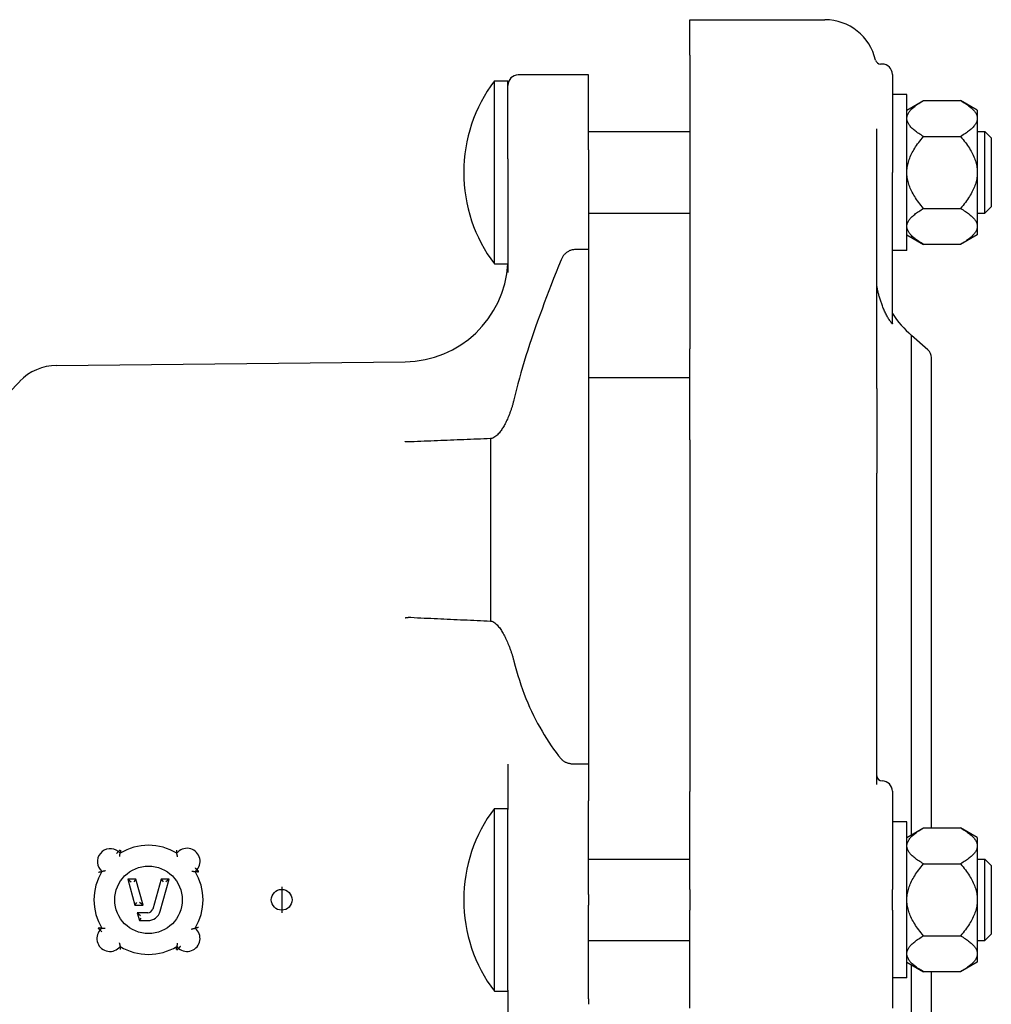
# Model space of a CAD drawing. Header units: millimetres. Extents: x 583 to 4934, y 370 to 1456.
# Tile 3 of 5: x 1589 to 1776, y 839 to 1028. Entities that reach past the tile are written whole.
import ezdxf

# ---------------------------------------------------------------- set-up
doc = ezdxf.new("R2010")
doc.units = ezdxf.units.MM
doc.layers.add('DETAIL', color=2, linetype='Continuous')
doc.layers.add('ORIGIN', color=6, linetype='Continuous')

msp = doc.modelspace()

# ---------------------------------------------------------------- linework, layer by layer
at = {"layer": 'DETAIL'}
for p, q in [((1718.03, 1028.37), (1744.03, 1028.37)), ((1718.03, 1021.54), (1718.03, 1028.37)), ((1718.03, 1021.54), (1718.03, 965.04)), ((1755.03, 1019.84), (1754.75, 1019.84)), ((1698.55, 1017.74), (1685.05, 1017.74)), ((1698.55, 1003.34), (1698.55, 1017.74)), ((1757.03, 1017.84), (1757.03, 998.96)), ((1680.44, 981.38), (1680.44, 1016.58)), ((1680.44, 1016.58), (1683.05, 1016.58)), ((1683.05, 1001.59), (1683.05, 1016.58)), ((1759.83, 1013.98), (1757.03, 1013.98)), ((1759.83, 983.98), (1759.83, 1013.98)), ((1759.83, 1010.98), (1763.03, 1012.83)), ((1763.03, 1012.83), (1770.13, 1012.83)), ((1773.33, 1010.98), (1770.13, 1012.83)), ((1773.33, 1010.98), (1773.33, 1009.58)), ((1773.33, 1009.58), (1773.33, 1009.14)), ((1773.33, 1009.14), (1773.33, 999.42)), ((1698.55, 1006.83), (1718.03, 1006.83)), ((1754.03, 957.37), (1754.03, 1007.4)), ((1773.33, 1006.83), (1774.83, 1006.83)), ((1774.83, 991.13), (1774.83, 1006.83)), ((1776.05, 1005.61), (1774.83, 1006.83)), ((1763.03, 1005.9), (1770.13, 1005.9)), ((1776.05, 1005.61), (1776.05, 992.35)), ((1698.55, 1003.34), (1698.55, 999.39)), ((1683.05, 1001.59), (1683.05, 998.79)), ((1683.05, 998.79), (1683.05, 979.74)), ((1698.55, 999.39), (1698.55, 984.13)), ((1757.03, 969.87), (1757.03, 998.96)), ((1773.33, 999.42), (1773.33, 998.54)), ((1773.33, 998.54), (1773.33, 988.81)), ((1698.55, 991.13), (1718.03, 991.13)), ((1763.03, 992.05), (1770.13, 992.05)), ((1773.33, 991.13), (1774.83, 991.13)), ((1776.05, 992.35), (1774.83, 991.13)), ((1773.33, 988.81), (1773.33, 988.37)), ((1773.33, 988.37), (1773.33, 986.97)), ((1759.83, 986.97), (1763.03, 985.13)), ((1773.33, 986.97), (1770.13, 985.13)), ((1698.53, 984.13), (1695.99, 984.13)), ((1698.53, 984.13), (1698.53, 885.12)), ((1698.53, 984.13), (1698.55, 984.13)), ((1759.83, 983.98), (1757.03, 983.98)), ((1770.13, 985.13), (1763.03, 985.13)), ((1680.44, 981.38), (1683.02, 981.38)), ((1760.72, 871.49), (1760.72, 967.62)), ((1763.86, 964.82), (1760.72, 967.62)), ((1718.03, 947.51), (1718.03, 965.04)), ((1764.53, 872.83), (1764.53, 963.33)), ((1596.22, 961.82), (1663.26, 962.53)), ((1698.53, 959.48), (1710.53, 959.48)), ((1710.53, 959.48), (1718.03, 959.48)), ((1568.7, 937.59), (1589.12, 958.77)), ((1754.03, 957.37), (1754.03, 941.1)), ((1679.7, 947.74), (1679.7, 912.64)), ((1718.03, 947.51), (1718.03, 879.82)), ((1754.03, 881.16), (1754.03, 941.1)), ((1683.05, 885.08), (1683.05, 877.18)), ((1695.99, 885.12), (1698.53, 885.12)), ((1698.55, 885.12), (1698.53, 885.12)), ((1698.55, 885.12), (1698.55, 879.08)), ((1718.03, 860.98), (1718.03, 879.82)), ((1757.03, 879.86), (1757.03, 860.98)), ((1698.55, 879.08), (1698.55, 878.02)), ((1698.55, 859.98), (1698.55, 878.02)), ((1680.44, 841.38), (1680.44, 876.58)), ((1680.44, 876.58), (1683.05, 876.58)), ((1683.05, 877.18), (1683.05, 876.38)), ((1683.05, 841.57), (1683.05, 876.38)), ((1759.83, 873.98), (1757.03, 873.98)), ((1759.83, 843.98), (1759.83, 873.98)), ((1759.83, 870.98), (1763.03, 872.83)), ((1763.03, 872.83), (1770.13, 872.83)), ((1773.33, 870.98), (1770.13, 872.83)), ((1773.33, 870.98), (1773.33, 869.58)), ((1608.44, 867.94), (1608.11, 868.28)), ((1608.11, 868.28), (1608.11, 868.28)), ((1773.33, 869.58), (1773.33, 869.58)), ((1773.33, 869.58), (1773.33, 869.14)), ((1773.33, 869.14), (1773.33, 859.42)), ((1698.55, 866.83), (1718.03, 866.83)), ((1773.33, 866.83), (1774.83, 866.83)), ((1774.83, 851.13), (1774.83, 866.83)), ((1776.05, 865.61), (1774.83, 866.83)), ((1622.87, 864.43), (1623.23, 864.77)), ((1763.03, 865.9), (1770.13, 865.9)), ((1776.05, 865.61), (1776.05, 852.35)), ((1609.9, 862.97), (1610.56, 862.47)), ((1609.9, 862.97), (1611.3, 857.97)), ((1611.46, 862.97), (1609.9, 862.97)), ((1611.46, 862.97), (1611.08, 862.47)), ((1612.86, 857.97), (1611.46, 862.97)), ((1616.34, 862.97), (1614.72, 857.2)), ((1616.16, 856.79), (1617.89, 862.97)), ((1616.34, 862.97), (1616.71, 862.47)), ((1617.89, 862.97), (1616.34, 862.97)), ((1617.89, 862.97), (1617.23, 862.47)), ((1718.03, 860.98), (1718.03, 856.98)), ((1757.03, 856.98), (1757.03, 860.98)), ((1611.3, 857.97), (1611.68, 858.47)), ((1612.86, 857.97), (1612.2, 858.47)), ((1698.55, 859.98), (1698.55, 857.98)), ((1773.33, 859.42), (1773.33, 859.42)), ((1773.33, 859.42), (1773.33, 858.54)), ((1773.33, 858.54), (1773.33, 848.81)), ((1611.3, 857.97), (1612.86, 857.97)), ((1698.55, 839.94), (1698.55, 857.98)), ((1718.03, 838.13), (1718.03, 856.98)), ((1757.03, 856.98), (1757.03, 838.1)), ((1613.75, 856.47), (1611.73, 856.47)), ((1611.73, 856.47), (1612.38, 855.97)), ((1611.73, 856.47), (1612.15, 854.97)), ((1612.15, 854.97), (1612.52, 855.47)), ((1612.15, 854.97), (1613.75, 854.97)), ((1604.93, 853.51), (1604.56, 853.16)), ((1698.55, 851.13), (1718.03, 851.13)), ((1763.03, 852.05), (1770.13, 852.05)), ((1773.33, 851.13), (1774.83, 851.13)), ((1773.33, 851.13), (1774.83, 851.13)), ((1776.05, 852.35), (1774.83, 851.13)), ((1776.05, 852.35), (1774.83, 851.13)), ((1774.83, 851.13), (1774.83, 851.13)), ((1776.05, 852.35), (1776.05, 852.35)), ((1619.36, 850), (1619.7, 849.64)), ((1773.33, 848.81), (1773.33, 848.81)), ((1773.33, 848.81), (1773.33, 848.37)), ((1773.33, 848.37), (1773.33, 846.97)), ((1759.83, 846.97), (1763.03, 845.13)), ((1760.72, 750.33), (1760.72, 846.46)), ((1773.33, 846.97), (1770.13, 845.13)), ((1773.33, 846.97), (1770.13, 845.13)), ((1773.33, 846.97), (1773.33, 846.97)), ((1759.83, 843.98), (1757.03, 843.98)), ((1770.13, 845.13), (1763.03, 845.13)), ((1770.13, 845.13), (1764.53, 845.13)), ((1764.53, 754.63), (1764.53, 845.13)), ((1770.16, 845.14), (1770.13, 845.13)), ((1683.05, 841.57), (1683.05, 840.78)), ((1680.44, 841.38), (1683.05, 841.38)), ((1683.05, 840.78), (1683.05, 832.87)), ((1698.55, 839.94), (1698.55, 838.87))]:
    msp.add_line(p, q, dxfattribs=at)
at = {"layer": 'DETAIL', "flags": 128}
for points in [[(1759.83, 1009.58), (1759.85, 1009.71), (1759.88, 1009.84), (1759.92, 1009.97), (1759.97, 1010.1), (1760.03, 1010.23), (1760.1, 1010.36), (1760.18, 1010.49), (1760.27, 1010.62), (1760.36, 1010.75), (1760.47, 1010.88), (1760.59, 1011.01), (1760.71, 1011.15), (1760.85, 1011.28), (1761, 1011.41), (1761.15, 1011.55), (1761.32, 1011.69), (1761.49, 1011.82), (1761.68, 1011.96), (1761.88, 1012.1), (1762.09, 1012.24), (1762.31, 1012.39), (1762.54, 1012.53), (1762.78, 1012.68), (1763.03, 1012.83)], [(1770.13, 1012.83), (1770.38, 1012.68), (1770.62, 1012.53), (1770.85, 1012.39), (1771.07, 1012.24), (1771.28, 1012.1), (1771.48, 1011.96), (1771.67, 1011.82), (1771.84, 1011.69), (1772.01, 1011.55), (1772.16, 1011.41), (1772.31, 1011.28), (1772.45, 1011.15), (1772.57, 1011.01), (1772.69, 1010.88), (1772.8, 1010.75), (1772.89, 1010.62), (1772.98, 1010.49), (1773.06, 1010.36), (1773.13, 1010.23), (1773.19, 1010.1), (1773.24, 1009.97), (1773.28, 1009.84), (1773.31, 1009.71), (1773.33, 1009.58)], [(1763.03, 1005.9), (1762.78, 1006.05), (1762.54, 1006.2), (1762.31, 1006.34), (1762.09, 1006.48), (1761.88, 1006.63), (1761.68, 1006.77), (1761.49, 1006.91), (1761.32, 1007.04), (1761.15, 1007.18), (1761, 1007.31), (1760.85, 1007.45), (1760.71, 1007.58), (1760.59, 1007.71), (1760.47, 1007.85), (1760.36, 1007.98), (1760.27, 1008.11), (1760.18, 1008.24), (1760.1, 1008.37), (1760.03, 1008.5), (1759.97, 1008.63), (1759.92, 1008.76), (1759.88, 1008.89), (1759.85, 1009.02), (1759.83, 1009.14)], [(1773.33, 1009.14), (1773.31, 1009.02), (1773.28, 1008.89), (1773.24, 1008.76), (1773.19, 1008.63), (1773.13, 1008.5), (1773.06, 1008.37), (1772.98, 1008.24), (1772.89, 1008.11), (1772.8, 1007.98), (1772.69, 1007.85), (1772.57, 1007.71), (1772.45, 1007.58), (1772.31, 1007.45), (1772.16, 1007.31), (1772.01, 1007.18), (1771.84, 1007.04), (1771.67, 1006.91), (1771.48, 1006.77), (1771.28, 1006.63), (1771.07, 1006.48), (1770.85, 1006.34), (1770.62, 1006.2), (1770.38, 1006.05), (1770.13, 1005.9)], [(1759.83, 999.42), (1759.85, 999.67), (1759.88, 999.93), (1759.92, 1000.19), (1759.97, 1000.45), (1760.03, 1000.71), (1760.1, 1000.97), (1760.18, 1001.23), (1760.27, 1001.49), (1760.36, 1001.75), (1760.47, 1002.01), (1760.59, 1002.28), (1760.71, 1002.54), (1760.85, 1002.81), (1761, 1003.08), (1761.15, 1003.35), (1761.32, 1003.62), (1761.49, 1003.89), (1761.68, 1004.17), (1761.88, 1004.45), (1762.09, 1004.73), (1762.31, 1005.02), (1762.54, 1005.31), (1762.78, 1005.6), (1763.03, 1005.9)], [(1770.13, 1005.9), (1770.38, 1005.6), (1770.62, 1005.31), (1770.85, 1005.02), (1771.07, 1004.73), (1771.28, 1004.45), (1771.48, 1004.17), (1771.67, 1003.89), (1771.84, 1003.62), (1772.01, 1003.35), (1772.16, 1003.08), (1772.31, 1002.81), (1772.45, 1002.54), (1772.57, 1002.28), (1772.69, 1002.01), (1772.8, 1001.75), (1772.89, 1001.49), (1772.98, 1001.23), (1773.06, 1000.97), (1773.13, 1000.71), (1773.19, 1000.45), (1773.24, 1000.19), (1773.28, 999.93), (1773.31, 999.67), (1773.33, 999.42)], [(1763.03, 992.05), (1762.78, 992.35), (1762.54, 992.64), (1762.31, 992.93), (1762.09, 993.22), (1761.88, 993.5), (1761.68, 993.78), (1761.49, 994.06), (1761.32, 994.33), (1761.15, 994.61), (1761, 994.88), (1760.85, 995.15), (1760.71, 995.41), (1760.59, 995.68), (1760.47, 995.94), (1760.36, 996.2), (1760.27, 996.46), (1760.18, 996.73), (1760.1, 996.98), (1760.03, 997.24), (1759.97, 997.5), (1759.92, 997.76), (1759.88, 998.02), (1759.85, 998.28), (1759.83, 998.54)], [(1773.33, 998.54), (1773.31, 998.28), (1773.28, 998.02), (1773.24, 997.76), (1773.19, 997.5), (1773.13, 997.24), (1773.06, 996.98), (1772.98, 996.73), (1772.89, 996.46), (1772.8, 996.2), (1772.69, 995.94), (1772.57, 995.68), (1772.45, 995.41), (1772.31, 995.15), (1772.16, 994.88), (1772.01, 994.61), (1771.84, 994.33), (1771.67, 994.06), (1771.48, 993.78), (1771.28, 993.5), (1771.07, 993.22), (1770.85, 992.93), (1770.62, 992.64), (1770.38, 992.35), (1770.13, 992.05)], [(1759.83, 988.81), (1759.85, 988.94), (1759.88, 989.07), (1759.92, 989.2), (1759.97, 989.33), (1760.03, 989.46), (1760.1, 989.58), (1760.18, 989.71), (1760.27, 989.84), (1760.36, 989.98), (1760.47, 990.11), (1760.59, 990.24), (1760.71, 990.37), (1760.85, 990.5), (1761, 990.64), (1761.15, 990.77), (1761.32, 990.91), (1761.49, 991.05), (1761.68, 991.19), (1761.88, 991.33), (1762.09, 991.47), (1762.31, 991.61), (1762.54, 991.76), (1762.78, 991.9), (1763.03, 992.05)], [(1770.13, 992.05), (1770.38, 991.9), (1770.62, 991.76), (1770.85, 991.61), (1771.07, 991.47), (1771.28, 991.33), (1771.48, 991.19), (1771.67, 991.05), (1771.84, 990.91), (1772.01, 990.77), (1772.16, 990.64), (1772.31, 990.5), (1772.45, 990.37), (1772.57, 990.24), (1772.69, 990.11), (1772.8, 989.98), (1772.89, 989.84), (1772.98, 989.71), (1773.06, 989.58), (1773.13, 989.46), (1773.19, 989.33), (1773.24, 989.2), (1773.28, 989.07), (1773.31, 988.94), (1773.33, 988.81)], [(1763.03, 985.13), (1762.78, 985.28), (1762.54, 985.42), (1762.31, 985.57), (1762.09, 985.71), (1761.88, 985.85), (1761.68, 985.99), (1761.49, 986.13), (1761.32, 986.27), (1761.15, 986.4), (1761, 986.54), (1760.85, 986.67), (1760.71, 986.81), (1760.59, 986.94), (1760.47, 987.07), (1760.36, 987.2), (1760.27, 987.33), (1760.18, 987.46), (1760.1, 987.59), (1760.03, 987.72), (1759.97, 987.85), (1759.92, 987.98), (1759.88, 988.11), (1759.85, 988.24), (1759.83, 988.37)], [(1773.33, 988.37), (1773.31, 988.24), (1773.28, 988.11), (1773.24, 987.98), (1773.19, 987.85), (1773.13, 987.72), (1773.06, 987.59), (1772.98, 987.46), (1772.89, 987.33), (1772.8, 987.2), (1772.69, 987.07), (1772.57, 986.94), (1772.45, 986.81), (1772.31, 986.67), (1772.16, 986.54), (1772.01, 986.4), (1771.84, 986.27), (1771.67, 986.13), (1771.48, 985.99), (1771.28, 985.85), (1771.07, 985.71), (1770.85, 985.57), (1770.62, 985.42), (1770.38, 985.28), (1770.13, 985.13)], [(1695.99, 984.13), (1695.84, 984.12), (1695.69, 984.11), (1695.54, 984.09), (1695.39, 984.06), (1695.24, 984.02), (1695.1, 983.97), (1694.96, 983.92), (1694.82, 983.86), (1694.69, 983.79), (1694.57, 983.71), (1694.44, 983.63), (1694.32, 983.55), (1694.21, 983.46), (1694.1, 983.36), (1694, 983.26), (1693.9, 983.15), (1693.8, 983.04), (1693.71, 982.93), (1693.63, 982.81), (1693.55, 982.68), (1693.47, 982.55), (1693.4, 982.42), (1693.33, 982.28), (1693.27, 982.14)], [(1683.05, 982.39), (1683.05, 982.31), (1683.05, 982.23), (1683.05, 982.15), (1683.05, 982.08), (1683.05, 982.01), (1683.04, 981.95), (1683.04, 981.89), (1683.04, 981.83), (1683.04, 981.77), (1683.04, 981.72), (1683.03, 981.68), (1683.03, 981.63), (1683.03, 981.59), (1683.03, 981.55), (1683.03, 981.52), (1683.02, 981.49), (1683.02, 981.46), (1683.02, 981.44), (1683.02, 981.42), (1683.02, 981.4), (1683.02, 981.39), (1683.02, 981.38), (1683.02, 981.38), (1683.02, 981.38)], [(1693.27, 982.14), (1692.79, 980.94), (1692.31, 979.75), (1691.84, 978.56), (1691.38, 977.37), (1690.92, 976.19), (1690.48, 975.01), (1690.04, 973.85), (1689.61, 972.68), (1689.18, 971.53), (1688.77, 970.38), (1688.37, 969.24), (1687.98, 968.11), (1687.6, 966.98), (1687.23, 965.87), (1686.87, 964.76), (1686.52, 963.66), (1686.18, 962.57), (1685.86, 961.49), (1685.55, 960.42), (1685.25, 959.36), (1684.97, 958.31), (1684.7, 957.27), (1684.44, 956.25), (1684.2, 955.23)], [(1755.03, 973.49), (1754.96, 973.67), (1754.9, 973.85), (1754.84, 974.03), (1754.77, 974.22), (1754.71, 974.4), (1754.66, 974.58), (1754.6, 974.77), (1754.54, 974.95), (1754.49, 975.13), (1754.44, 975.31), (1754.4, 975.48), (1754.35, 975.65), (1754.31, 975.81), (1754.27, 975.96), (1754.24, 976.11), (1754.21, 976.25), (1754.18, 976.38), (1754.15, 976.5), (1754.13, 976.62), (1754.1, 976.74), (1754.08, 976.86), (1754.06, 976.96), (1754.04, 977.05), (1754.03, 977.07)], [(1757.03, 969.87), (1757.02, 969.85), (1756.99, 969.86), (1756.93, 969.9), (1756.86, 969.98), (1756.78, 970.08), (1756.69, 970.2), (1756.6, 970.33), (1756.5, 970.48), (1756.4, 970.64), (1756.29, 970.8), (1756.19, 970.97), (1756.09, 971.15), (1755.99, 971.33), (1755.9, 971.51), (1755.8, 971.7), (1755.71, 971.89), (1755.62, 972.08), (1755.53, 972.28), (1755.44, 972.47), (1755.36, 972.67), (1755.27, 972.87), (1755.19, 973.07), (1755.11, 973.28), (1755.03, 973.49)], [(1684.2, 955.23), (1684.16, 955.08), (1684.13, 954.93), (1684.09, 954.78), (1684.05, 954.63), (1684.01, 954.48), (1683.97, 954.34), (1683.93, 954.19), (1683.88, 954.04), (1683.84, 953.89), (1683.79, 953.74), (1683.75, 953.6), (1683.7, 953.45), (1683.65, 953.3), (1683.6, 953.16), (1683.55, 953.01), (1683.5, 952.87), (1683.45, 952.73), (1683.39, 952.58), (1683.34, 952.44), (1683.28, 952.3), (1683.23, 952.16), (1683.17, 952.02), (1683.11, 951.88), (1683.05, 951.74)], [(1683.05, 951.74), (1682.94, 951.5), (1682.84, 951.27), (1682.73, 951.05), (1682.62, 950.83), (1682.51, 950.62), (1682.41, 950.41), (1682.3, 950.22), (1682.19, 950.03), (1682.08, 949.84), (1681.97, 949.67), (1681.86, 949.5), (1681.74, 949.33), (1681.62, 949.16), (1681.48, 948.99), (1681.35, 948.81), (1681.2, 948.65), (1681.05, 948.49), (1680.9, 948.34), (1680.73, 948.2), (1680.56, 948.07), (1680.36, 947.95), (1680.16, 947.85), (1679.93, 947.78), (1679.7, 947.74)], [(1679.7, 947.74), (1679.06, 947.72), (1678.42, 947.69), (1677.78, 947.67), (1677.14, 947.64), (1676.5, 947.62), (1675.87, 947.59), (1675.23, 947.57), (1674.59, 947.54), (1673.95, 947.52), (1673.31, 947.49), (1672.67, 947.46), (1672.03, 947.44), (1671.39, 947.41), (1670.75, 947.39), (1670.12, 947.36), (1669.48, 947.33), (1668.84, 947.31), (1668.2, 947.28), (1667.56, 947.25), (1666.92, 947.23), (1666.28, 947.2), (1665.65, 947.17), (1665.01, 947.15), (1664.37, 947.12)], [(1664.37, 947.12), (1664.32, 947.12), (1664.28, 947.12), (1664.23, 947.12), (1664.18, 947.11), (1664.14, 947.11), (1664.09, 947.11), (1664.04, 947.11), (1664, 947.11), (1663.95, 947.11), (1663.9, 947.11), (1663.86, 947.12), (1663.81, 947.12), (1663.76, 947.12), (1663.72, 947.12), (1663.67, 947.12), (1663.63, 947.13), (1663.58, 947.13), (1663.53, 947.13), (1663.49, 947.14), (1663.44, 947.14), (1663.4, 947.14), (1663.35, 947.15), (1663.31, 947.15), (1663.26, 947.16)], [(1663.26, 913.26), (1663.31, 913.27), (1663.35, 913.28), (1663.4, 913.29), (1663.44, 913.3), (1663.49, 913.3), (1663.53, 913.31), (1663.58, 913.32), (1663.63, 913.32), (1663.67, 913.33), (1663.72, 913.33), (1663.76, 913.34), (1663.81, 913.34), (1663.86, 913.34), (1663.9, 913.35), (1663.95, 913.35), (1664, 913.35), (1664.04, 913.35), (1664.09, 913.35), (1664.14, 913.35), (1664.18, 913.35), (1664.23, 913.35), (1664.28, 913.35), (1664.32, 913.35), (1664.37, 913.35)], [(1664.37, 913.35), (1665.01, 913.32), (1665.65, 913.28), (1666.28, 913.25), (1666.92, 913.22), (1667.56, 913.19), (1668.2, 913.16), (1668.84, 913.13), (1669.48, 913.1), (1670.12, 913.07), (1670.75, 913.04), (1671.39, 913.01), (1672.03, 912.98), (1672.67, 912.95), (1673.31, 912.92), (1673.95, 912.89), (1674.59, 912.87), (1675.23, 912.84), (1675.87, 912.81), (1676.5, 912.78), (1677.14, 912.75), (1677.78, 912.72), (1678.42, 912.69), (1679.06, 912.66), (1679.7, 912.64)], [(1679.7, 912.64), (1679.93, 912.6), (1680.14, 912.52), (1680.33, 912.42), (1680.51, 912.3), (1680.67, 912.18), (1680.82, 912.04), (1680.97, 911.89), (1681.12, 911.73), (1681.26, 911.55), (1681.4, 911.37), (1681.53, 911.19), (1681.66, 911), (1681.79, 910.8), (1681.91, 910.61), (1682.02, 910.41), (1682.14, 910.21), (1682.25, 910), (1682.37, 909.78), (1682.49, 909.56), (1682.6, 909.33), (1682.71, 909.09), (1682.83, 908.84), (1682.94, 908.59), (1683.05, 908.34)], [(1683.05, 908.34), (1683.11, 908.2), (1683.17, 908.05), (1683.23, 907.91), (1683.28, 907.77), (1683.34, 907.63), (1683.39, 907.49), (1683.45, 907.34), (1683.5, 907.2), (1683.55, 907.06), (1683.6, 906.91), (1683.65, 906.77), (1683.7, 906.63), (1683.75, 906.48), (1683.79, 906.34), (1683.84, 906.2), (1683.88, 906.05), (1683.93, 905.91), (1683.97, 905.77), (1684.01, 905.63), (1684.05, 905.48), (1684.09, 905.34), (1684.13, 905.2), (1684.16, 905.06), (1684.2, 904.92)], [(1684.2, 904.92), (1684.44, 903.98), (1684.7, 903.05), (1684.97, 902.13), (1685.25, 901.23), (1685.55, 900.34), (1685.86, 899.46), (1686.18, 898.59), (1686.52, 897.74), (1686.87, 896.9), (1687.23, 896.08), (1687.6, 895.27), (1687.98, 894.48), (1688.37, 893.69), (1688.77, 892.93), (1689.18, 892.18), (1689.61, 891.44), (1690.04, 890.72), (1690.48, 890.01), (1690.92, 889.32), (1691.38, 888.64), (1691.84, 887.98), (1692.31, 887.34), (1692.79, 886.71), (1693.27, 886.09)], [(1693.27, 886.09), (1693.33, 886.03), (1693.39, 885.96), (1693.46, 885.9), (1693.53, 885.84), (1693.61, 885.78), (1693.69, 885.72), (1693.78, 885.66), (1693.87, 885.61), (1693.97, 885.55), (1694.07, 885.5), (1694.18, 885.45), (1694.3, 885.41), (1694.42, 885.36), (1694.54, 885.32), (1694.67, 885.29), (1694.81, 885.25), (1694.94, 885.22), (1695.09, 885.2), (1695.23, 885.17), (1695.38, 885.15), (1695.53, 885.14), (1695.68, 885.13), (1695.84, 885.12), (1695.99, 885.12)], [(1759.83, 869.58), (1759.85, 869.71), (1759.88, 869.84), (1759.92, 869.97), (1759.97, 870.1), (1760.03, 870.23), (1760.1, 870.36), (1760.18, 870.49), (1760.27, 870.62), (1760.36, 870.75), (1760.47, 870.88), (1760.59, 871.01), (1760.71, 871.15), (1760.85, 871.28), (1761, 871.41), (1761.15, 871.55), (1761.32, 871.69), (1761.49, 871.82), (1761.68, 871.96), (1761.88, 872.1), (1762.09, 872.24), (1762.31, 872.39), (1762.54, 872.53), (1762.78, 872.68), (1763.03, 872.83)], [(1770.13, 872.83), (1770.38, 872.68), (1770.62, 872.53), (1770.85, 872.39), (1771.07, 872.24), (1771.28, 872.1), (1771.48, 871.96), (1771.67, 871.82), (1771.84, 871.69), (1772.01, 871.55), (1772.16, 871.41), (1772.31, 871.28), (1772.45, 871.15), (1772.57, 871.01), (1772.69, 870.88), (1772.8, 870.75), (1772.89, 870.62), (1772.98, 870.49), (1773.06, 870.36), (1773.13, 870.23), (1773.19, 870.1), (1773.24, 869.97), (1773.28, 869.84), (1773.31, 869.71), (1773.33, 869.58)], [(1607.78, 867.91), (1607.8, 867.93), (1607.82, 867.95), (1607.84, 867.98), (1607.86, 868), (1607.88, 868.03), (1607.91, 868.05), (1607.93, 868.07), (1607.94, 868.09), (1607.96, 868.11), (1607.98, 868.13), (1608, 868.15), (1608.01, 868.17), (1608.03, 868.19), (1608.04, 868.2), (1608.06, 868.22), (1608.07, 868.23), (1608.08, 868.24), (1608.09, 868.25), (1608.1, 868.26), (1608.1, 868.27), (1608.11, 868.27), (1608.11, 868.28), (1608.11, 868.28), (1608.11, 868.28)], [(1608.11, 868.28), (1608.12, 868.28), (1608.12, 868.28), (1608.12, 868.28), (1608.13, 868.28), (1608.14, 868.29), (1608.15, 868.3), (1608.16, 868.3), (1608.17, 868.31), (1608.18, 868.32), (1608.19, 868.34), (1608.21, 868.35), (1608.22, 868.36), (1608.24, 868.38), (1608.26, 868.4), (1608.27, 868.41), (1608.29, 868.43), (1608.31, 868.45), (1608.33, 868.47), (1608.35, 868.49), (1608.37, 868.51), (1608.39, 868.53), (1608.41, 868.56), (1608.44, 868.58), (1608.46, 868.6)], [(1608.36, 867.29), (1608.36, 867.33), (1608.37, 867.37), (1608.37, 867.41), (1608.38, 867.44), (1608.38, 867.48), (1608.39, 867.52), (1608.39, 867.55), (1608.39, 867.59), (1608.4, 867.62), (1608.4, 867.66), (1608.41, 867.69), (1608.41, 867.72), (1608.41, 867.75), (1608.42, 867.78), (1608.42, 867.81), (1608.42, 867.83), (1608.43, 867.86), (1608.43, 867.88), (1608.43, 867.89), (1608.43, 867.91), (1608.44, 867.92), (1608.44, 867.93), (1608.44, 867.93), (1608.44, 867.94)], [(1608.53, 868.52), (1608.53, 868.49), (1608.52, 868.45), (1608.52, 868.42), (1608.51, 868.38), (1608.51, 868.35), (1608.5, 868.31), (1608.5, 868.28), (1608.49, 868.25), (1608.49, 868.22), (1608.48, 868.19), (1608.48, 868.16), (1608.47, 868.13), (1608.47, 868.1), (1608.46, 868.08), (1608.46, 868.05), (1608.46, 868.03), (1608.45, 868.01), (1608.45, 867.99), (1608.45, 867.98), (1608.45, 867.96), (1608.44, 867.95), (1608.44, 867.94), (1608.44, 867.94), (1608.44, 867.94)], [(1619.27, 868.52), (1619.27, 868.49), (1619.27, 868.45), (1619.28, 868.42), (1619.28, 868.38), (1619.29, 868.35), (1619.29, 868.32), (1619.3, 868.28), (1619.3, 868.25), (1619.31, 868.22), (1619.31, 868.19), (1619.32, 868.16), (1619.32, 868.13), (1619.33, 868.1), (1619.33, 868.08), (1619.33, 868.05), (1619.34, 868.03), (1619.34, 868.01), (1619.35, 867.99), (1619.35, 867.98), (1619.35, 867.96), (1619.35, 867.95), (1619.35, 867.94), (1619.36, 867.94), (1619.36, 867.94)], [(1619.51, 867.24), (1619.5, 867.28), (1619.49, 867.32), (1619.48, 867.36), (1619.47, 867.4), (1619.46, 867.44), (1619.45, 867.48), (1619.44, 867.51), (1619.43, 867.55), (1619.43, 867.59), (1619.42, 867.62), (1619.41, 867.66), (1619.4, 867.69), (1619.4, 867.73), (1619.39, 867.76), (1619.38, 867.79), (1619.38, 867.82), (1619.37, 867.84), (1619.37, 867.87), (1619.37, 867.89), (1619.36, 867.9), (1619.36, 867.92), (1619.36, 867.93), (1619.36, 867.93), (1619.36, 867.94)], [(1763.03, 865.9), (1762.78, 866.05), (1762.54, 866.2), (1762.31, 866.34), (1762.09, 866.48), (1761.88, 866.63), (1761.68, 866.77), (1761.49, 866.91), (1761.32, 867.04), (1761.15, 867.18), (1761, 867.31), (1760.85, 867.45), (1760.71, 867.58), (1760.59, 867.71), (1760.47, 867.85), (1760.36, 867.98), (1760.27, 868.11), (1760.18, 868.24), (1760.1, 868.37), (1760.03, 868.5), (1759.97, 868.63), (1759.92, 868.76), (1759.88, 868.89), (1759.85, 869.02), (1759.83, 869.14)], [(1773.33, 869.14), (1773.31, 869.02), (1773.28, 868.89), (1773.24, 868.76), (1773.19, 868.63), (1773.13, 868.5), (1773.06, 868.37), (1772.98, 868.24), (1772.89, 868.11), (1772.8, 867.98), (1772.69, 867.85), (1772.57, 867.71), (1772.45, 867.58), (1772.31, 867.45), (1772.16, 867.31), (1772.01, 867.18), (1771.84, 867.04), (1771.67, 866.91), (1771.48, 866.77), (1771.28, 866.63), (1771.07, 866.48), (1770.85, 866.34), (1770.62, 866.2), (1770.38, 866.05), (1770.13, 865.9)], [(1604.31, 864.32), (1604.34, 864.32), (1604.38, 864.33), (1604.42, 864.33), (1604.45, 864.34), (1604.49, 864.34), (1604.52, 864.35), (1604.56, 864.35), (1604.59, 864.36), (1604.62, 864.36), (1604.65, 864.37), (1604.69, 864.37), (1604.72, 864.38), (1604.74, 864.38), (1604.77, 864.39), (1604.8, 864.39), (1604.82, 864.4), (1604.84, 864.4), (1604.86, 864.4), (1604.88, 864.41), (1604.9, 864.41), (1604.91, 864.42), (1604.92, 864.42), (1604.92, 864.42), (1604.93, 864.43)], [(1605.61, 864.56), (1605.57, 864.55), (1605.53, 864.54), (1605.49, 864.53), (1605.45, 864.52), (1605.41, 864.52), (1605.38, 864.51), (1605.34, 864.5), (1605.3, 864.49), (1605.27, 864.48), (1605.23, 864.48), (1605.2, 864.47), (1605.16, 864.47), (1605.13, 864.46), (1605.1, 864.45), (1605.07, 864.45), (1605.04, 864.44), (1605.02, 864.44), (1605, 864.44), (1604.98, 864.43), (1604.96, 864.43), (1604.95, 864.43), (1604.94, 864.43), (1604.93, 864.43), (1604.93, 864.43)], [(1622.23, 864.5), (1622.26, 864.5), (1622.3, 864.49), (1622.34, 864.49), (1622.38, 864.49), (1622.41, 864.48), (1622.45, 864.48), (1622.48, 864.47), (1622.52, 864.47), (1622.55, 864.47), (1622.59, 864.46), (1622.62, 864.46), (1622.65, 864.45), (1622.68, 864.45), (1622.71, 864.45), (1622.74, 864.44), (1622.76, 864.44), (1622.79, 864.44), (1622.81, 864.43), (1622.82, 864.43), (1622.84, 864.43), (1622.85, 864.43), (1622.86, 864.43), (1622.87, 864.43), (1622.87, 864.43)], [(1622.86, 865.12), (1622.89, 865.09), (1622.91, 865.07), (1622.93, 865.05), (1622.96, 865.03), (1622.98, 865.01), (1623, 864.99), (1623.02, 864.96), (1623.05, 864.94), (1623.07, 864.93), (1623.08, 864.91), (1623.1, 864.89), (1623.12, 864.87), (1623.14, 864.86), (1623.15, 864.84), (1623.17, 864.83), (1623.18, 864.82), (1623.19, 864.81), (1623.2, 864.8), (1623.21, 864.79), (1623.22, 864.79), (1623.22, 864.78), (1623.22, 864.78), (1623.23, 864.77), (1623.23, 864.77)], [(1623.5, 864.31), (1623.47, 864.32), (1623.43, 864.32), (1623.39, 864.33), (1623.36, 864.33), (1623.32, 864.34), (1623.28, 864.35), (1623.25, 864.35), (1623.21, 864.36), (1623.18, 864.36), (1623.15, 864.37), (1623.12, 864.37), (1623.09, 864.38), (1623.06, 864.38), (1623.03, 864.39), (1623, 864.39), (1622.98, 864.4), (1622.95, 864.4), (1622.93, 864.41), (1622.91, 864.41), (1622.9, 864.41), (1622.89, 864.42), (1622.88, 864.42), (1622.87, 864.42), (1622.87, 864.43)], [(1623.6, 864.4), (1623.57, 864.43), (1623.55, 864.45), (1623.52, 864.47), (1623.5, 864.5), (1623.48, 864.52), (1623.45, 864.54), (1623.43, 864.56), (1623.41, 864.58), (1623.39, 864.6), (1623.37, 864.62), (1623.35, 864.64), (1623.33, 864.66), (1623.32, 864.68), (1623.3, 864.69), (1623.29, 864.71), (1623.27, 864.72), (1623.26, 864.73), (1623.25, 864.74), (1623.24, 864.75), (1623.24, 864.76), (1623.23, 864.76), (1623.23, 864.77), (1623.23, 864.77), (1623.23, 864.77)], [(1759.83, 859.42), (1759.85, 859.67), (1759.88, 859.93), (1759.92, 860.19), (1759.97, 860.45), (1760.03, 860.71), (1760.1, 860.97), (1760.18, 861.23), (1760.27, 861.49), (1760.36, 861.75), (1760.47, 862.01), (1760.59, 862.28), (1760.71, 862.54), (1760.85, 862.81), (1761, 863.08), (1761.15, 863.35), (1761.32, 863.62), (1761.49, 863.89), (1761.68, 864.17), (1761.88, 864.45), (1762.09, 864.73), (1762.31, 865.02), (1762.54, 865.31), (1762.78, 865.6), (1763.03, 865.9)], [(1770.13, 865.9), (1770.38, 865.6), (1770.62, 865.31), (1770.85, 865.02), (1771.07, 864.73), (1771.28, 864.45), (1771.48, 864.17), (1771.67, 863.89), (1771.84, 863.62), (1772.01, 863.35), (1772.16, 863.08), (1772.31, 862.81), (1772.45, 862.54), (1772.57, 862.28), (1772.69, 862.01), (1772.8, 861.75), (1772.89, 861.49), (1772.98, 861.23), (1773.06, 860.97), (1773.13, 860.71), (1773.19, 860.45), (1773.24, 860.19), (1773.28, 859.93), (1773.31, 859.67), (1773.33, 859.42)], [(1763.03, 852.05), (1762.78, 852.35), (1762.54, 852.64), (1762.31, 852.93), (1762.09, 853.22), (1761.88, 853.5), (1761.68, 853.78), (1761.49, 854.06), (1761.32, 854.33), (1761.15, 854.61), (1761, 854.88), (1760.85, 855.15), (1760.71, 855.41), (1760.59, 855.68), (1760.47, 855.94), (1760.36, 856.2), (1760.27, 856.46), (1760.18, 856.73), (1760.1, 856.98), (1760.03, 857.24), (1759.97, 857.5), (1759.92, 857.76), (1759.88, 858.02), (1759.85, 858.28), (1759.83, 858.54)], [(1773.33, 858.54), (1773.31, 858.28), (1773.28, 858.02), (1773.24, 857.76), (1773.19, 857.5), (1773.13, 857.24), (1773.06, 856.98), (1772.98, 856.73), (1772.89, 856.46), (1772.8, 856.2), (1772.69, 855.94), (1772.57, 855.68), (1772.45, 855.41), (1772.31, 855.15), (1772.16, 854.88), (1772.01, 854.61), (1771.84, 854.33), (1771.67, 854.06), (1771.48, 853.78), (1771.28, 853.5), (1771.07, 853.22), (1770.85, 852.93), (1770.62, 852.64), (1770.38, 852.35), (1770.13, 852.05)], [(1604.2, 853.52), (1604.23, 853.5), (1604.25, 853.48), (1604.28, 853.46), (1604.3, 853.43), (1604.32, 853.41), (1604.34, 853.39), (1604.37, 853.37), (1604.39, 853.35), (1604.41, 853.33), (1604.43, 853.31), (1604.45, 853.29), (1604.46, 853.27), (1604.48, 853.25), (1604.49, 853.24), (1604.51, 853.22), (1604.52, 853.21), (1604.53, 853.2), (1604.54, 853.19), (1604.55, 853.18), (1604.55, 853.17), (1604.56, 853.17), (1604.56, 853.16), (1604.56, 853.16), (1604.56, 853.16)], [(1604.3, 853.62), (1604.34, 853.62), (1604.38, 853.61), (1604.41, 853.6), (1604.45, 853.6), (1604.48, 853.59), (1604.52, 853.59), (1604.55, 853.58), (1604.59, 853.58), (1604.62, 853.57), (1604.65, 853.57), (1604.68, 853.56), (1604.71, 853.56), (1604.74, 853.55), (1604.77, 853.55), (1604.8, 853.54), (1604.82, 853.54), (1604.84, 853.53), (1604.86, 853.53), (1604.88, 853.52), (1604.9, 853.52), (1604.91, 853.52), (1604.92, 853.51), (1604.92, 853.51), (1604.93, 853.51)], [(1604.93, 852.81), (1604.91, 852.84), (1604.88, 852.86), (1604.86, 852.88), (1604.83, 852.9), (1604.81, 852.92), (1604.79, 852.94), (1604.77, 852.96), (1604.75, 852.98), (1604.73, 853), (1604.71, 853.02), (1604.69, 853.04), (1604.67, 853.06), (1604.65, 853.07), (1604.64, 853.08), (1604.62, 853.1), (1604.61, 853.11), (1604.6, 853.12), (1604.59, 853.13), (1604.58, 853.14), (1604.58, 853.14), (1604.57, 853.15), (1604.57, 853.15), (1604.56, 853.15), (1604.56, 853.16)], [(1605.57, 853.43), (1605.53, 853.44), (1605.49, 853.44), (1605.46, 853.44), (1605.42, 853.45), (1605.38, 853.45), (1605.35, 853.46), (1605.31, 853.46), (1605.27, 853.47), (1605.24, 853.47), (1605.21, 853.47), (1605.17, 853.48), (1605.14, 853.48), (1605.11, 853.48), (1605.08, 853.49), (1605.06, 853.49), (1605.03, 853.49), (1605.01, 853.5), (1604.99, 853.5), (1604.97, 853.5), (1604.96, 853.5), (1604.94, 853.51), (1604.94, 853.51), (1604.93, 853.51), (1604.93, 853.51)], [(1622.17, 853.35), (1622.21, 853.36), (1622.25, 853.37), (1622.29, 853.38), (1622.33, 853.39), (1622.37, 853.4), (1622.41, 853.41), (1622.44, 853.42), (1622.48, 853.43), (1622.52, 853.44), (1622.55, 853.45), (1622.59, 853.45), (1622.62, 853.46), (1622.66, 853.47), (1622.69, 853.47), (1622.72, 853.48), (1622.75, 853.49), (1622.77, 853.49), (1622.8, 853.5), (1622.82, 853.5), (1622.83, 853.5), (1622.85, 853.5), (1622.86, 853.51), (1622.86, 853.51), (1622.87, 853.51)], [(1623.51, 853.63), (1623.47, 853.63), (1623.43, 853.62), (1623.4, 853.62), (1623.36, 853.61), (1623.32, 853.6), (1623.29, 853.6), (1623.25, 853.59), (1623.22, 853.59), (1623.18, 853.58), (1623.15, 853.58), (1623.12, 853.57), (1623.09, 853.56), (1623.06, 853.56), (1623.03, 853.55), (1623, 853.55), (1622.98, 853.54), (1622.96, 853.54), (1622.93, 853.53), (1622.92, 853.53), (1622.9, 853.52), (1622.89, 853.52), (1622.88, 853.51), (1622.87, 853.51), (1622.87, 853.51)], [(1759.83, 848.81), (1759.85, 848.94), (1759.88, 849.07), (1759.92, 849.2), (1759.97, 849.33), (1760.03, 849.46), (1760.1, 849.58), (1760.18, 849.71), (1760.27, 849.84), (1760.36, 849.98), (1760.47, 850.11), (1760.59, 850.24), (1760.71, 850.37), (1760.85, 850.5), (1761, 850.64), (1761.15, 850.77), (1761.32, 850.91), (1761.49, 851.05), (1761.68, 851.19), (1761.88, 851.33), (1762.09, 851.47), (1762.31, 851.61), (1762.54, 851.76), (1762.78, 851.9), (1763.03, 852.05)], [(1770.13, 852.05), (1770.38, 851.9), (1770.62, 851.76), (1770.85, 851.61), (1771.07, 851.47), (1771.28, 851.33), (1771.48, 851.19), (1771.67, 851.05), (1771.84, 850.91), (1772.01, 850.77), (1772.16, 850.64), (1772.31, 850.5), (1772.45, 850.37), (1772.57, 850.24), (1772.69, 850.11), (1772.8, 849.98), (1772.89, 849.84), (1772.98, 849.71), (1773.06, 849.58), (1773.13, 849.46), (1773.19, 849.33), (1773.24, 849.2), (1773.28, 849.07), (1773.31, 848.94), (1773.33, 848.81)], [(1608.28, 850.69), (1608.29, 850.65), (1608.3, 850.61), (1608.31, 850.57), (1608.32, 850.54), (1608.33, 850.5), (1608.34, 850.46), (1608.35, 850.42), (1608.36, 850.38), (1608.37, 850.35), (1608.38, 850.31), (1608.38, 850.27), (1608.39, 850.24), (1608.4, 850.21), (1608.4, 850.18), (1608.41, 850.15), (1608.42, 850.12), (1608.42, 850.09), (1608.43, 850.07), (1608.43, 850.05), (1608.43, 850.03), (1608.44, 850.02), (1608.44, 850.01), (1608.44, 850), (1608.44, 850)], [(1608.54, 849.41), (1608.54, 849.44), (1608.53, 849.48), (1608.53, 849.51), (1608.52, 849.55), (1608.52, 849.58), (1608.51, 849.62), (1608.51, 849.65), (1608.5, 849.68), (1608.5, 849.71), (1608.49, 849.74), (1608.49, 849.77), (1608.48, 849.8), (1608.48, 849.83), (1608.47, 849.85), (1608.47, 849.88), (1608.46, 849.9), (1608.46, 849.92), (1608.45, 849.94), (1608.45, 849.96), (1608.45, 849.97), (1608.44, 849.98), (1608.44, 849.99), (1608.44, 850), (1608.44, 850)], [(1619.27, 849.41), (1619.28, 849.45), (1619.28, 849.48), (1619.29, 849.52), (1619.29, 849.55), (1619.3, 849.59), (1619.3, 849.62), (1619.31, 849.65), (1619.31, 849.69), (1619.32, 849.72), (1619.32, 849.75), (1619.33, 849.78), (1619.33, 849.81), (1619.33, 849.83), (1619.34, 849.86), (1619.34, 849.88), (1619.34, 849.91), (1619.35, 849.93), (1619.35, 849.94), (1619.35, 849.96), (1619.35, 849.97), (1619.35, 849.98), (1619.36, 849.99), (1619.36, 850), (1619.36, 850)], [(1619.43, 850.64), (1619.43, 850.6), (1619.43, 850.56), (1619.42, 850.53), (1619.42, 850.49), (1619.41, 850.45), (1619.41, 850.42), (1619.4, 850.38), (1619.4, 850.35), (1619.4, 850.31), (1619.39, 850.28), (1619.39, 850.24), (1619.38, 850.21), (1619.38, 850.18), (1619.38, 850.15), (1619.37, 850.13), (1619.37, 850.1), (1619.37, 850.08), (1619.36, 850.06), (1619.36, 850.04), (1619.36, 850.03), (1619.36, 850.01), (1619.36, 850), (1619.36, 850), (1619.36, 850)], [(1619.36, 849.33), (1619.38, 849.35), (1619.4, 849.37), (1619.42, 849.39), (1619.44, 849.41), (1619.46, 849.43), (1619.48, 849.45), (1619.5, 849.47), (1619.52, 849.49), (1619.54, 849.51), (1619.56, 849.53), (1619.58, 849.54), (1619.59, 849.56), (1619.61, 849.57), (1619.62, 849.59), (1619.63, 849.6), (1619.65, 849.61), (1619.66, 849.62), (1619.67, 849.62), (1619.67, 849.63), (1619.68, 849.64), (1619.69, 849.64), (1619.69, 849.64), (1619.7, 849.64), (1619.7, 849.64)], [(1620.04, 850.01), (1620.02, 849.98), (1620, 849.96), (1619.97, 849.94), (1619.95, 849.91), (1619.93, 849.89), (1619.91, 849.87), (1619.89, 849.85), (1619.87, 849.82), (1619.85, 849.8), (1619.83, 849.79), (1619.81, 849.77), (1619.8, 849.75), (1619.78, 849.73), (1619.77, 849.72), (1619.76, 849.7), (1619.74, 849.69), (1619.73, 849.68), (1619.72, 849.67), (1619.72, 849.66), (1619.71, 849.65), (1619.7, 849.65), (1619.7, 849.65), (1619.7, 849.64), (1619.7, 849.64)], [(1763.03, 845.13), (1762.78, 845.28), (1762.54, 845.42), (1762.31, 845.57), (1762.09, 845.71), (1761.88, 845.85), (1761.68, 845.99), (1761.49, 846.13), (1761.32, 846.27), (1761.15, 846.4), (1761, 846.54), (1760.85, 846.67), (1760.71, 846.81), (1760.59, 846.94), (1760.47, 847.07), (1760.36, 847.2), (1760.27, 847.33), (1760.18, 847.46), (1760.1, 847.59), (1760.03, 847.72), (1759.97, 847.85), (1759.92, 847.98), (1759.88, 848.11), (1759.85, 848.24), (1759.83, 848.37)], [(1773.33, 848.37), (1773.31, 848.24), (1773.28, 848.11), (1773.24, 847.98), (1773.19, 847.85), (1773.13, 847.72), (1773.06, 847.59), (1772.98, 847.46), (1772.89, 847.33), (1772.8, 847.2), (1772.69, 847.07), (1772.57, 846.94), (1772.45, 846.81), (1772.31, 846.67), (1772.16, 846.54), (1772.01, 846.4), (1771.84, 846.27), (1771.67, 846.13), (1771.48, 845.99), (1771.28, 845.85), (1771.07, 845.71), (1770.85, 845.57), (1770.62, 845.42), (1770.38, 845.28), (1770.13, 845.13)]]:
    msp.add_lwpolyline(points, dxfattribs=at)
at = {"layer": 'DETAIL'}
msp.add_circle((1613.9, 858.97), 6.5, dxfattribs=at)
for centre, radius, start, end in [((1744.03, 1018.37), 10, 12.9597, 90), ((1754.75, 1020.84), 1, 192.9597, 270), ((1755.03, 1017.84), 2, 0, 90), ((1685.05, 1015.74), 2, 90, 180), ((1703.85, 998.96), 29.3, 143.0366, 179.9643), ((1703.85, 998.99), 29.3, 180.0357, 216.9634), ((1663.05, 982.53), 20, 270.6012, 356.7015), ((1773.75, 982.79), 20, 213.2734, 229.3369), ((1762.53, 963.33), 2, 0, 48.2717), ((1596.32, 951.83), 10, 90.6012, 136.0414), ((1755.03, 882.86), 1, 180, 270), ((1755.03, 879.86), 2, 0, 90), ((1703.85, 858.96), 29.3, 143.0366, 179.9643), ((1606.57, 866.31), 2.5, 51.8371, 228.9938), ((1613.9, 858.97), 10.5, 58.6743, 121.3257), ((1621.32, 866.39), 2.5, 319.6686, 141.8371), ((1613.9, 858.97), 10.5, 148.6743, 211.3257), ((1613.9, 858.97), 10.5, 328.6743, 31.3257), ((1703.85, 858.99), 29.3, 180.0357, 216.9634), ((1613.75, 857.47), 1, 270, 344.3305), ((1613.75, 857.47), 2.5, 270, 344.3305), ((1606.47, 851.54), 2.5, 139.8252, 321.8371), ((1621.32, 851.54), 2.5, 229.4651, 51.8371), ((1613.9, 858.97), 10.5, 238.6743, 301.3257)]:
    msp.add_arc(centre, radius, start, end, dxfattribs=at)
at = {"layer": 'ORIGIN'}
msp.add_line((1639.53, 861.48), (1639.53, 856.48), dxfattribs=at)
msp.add_circle((1639.53, 858.98), 2, dxfattribs=at)

doc.saveas('drawing.dxf')
